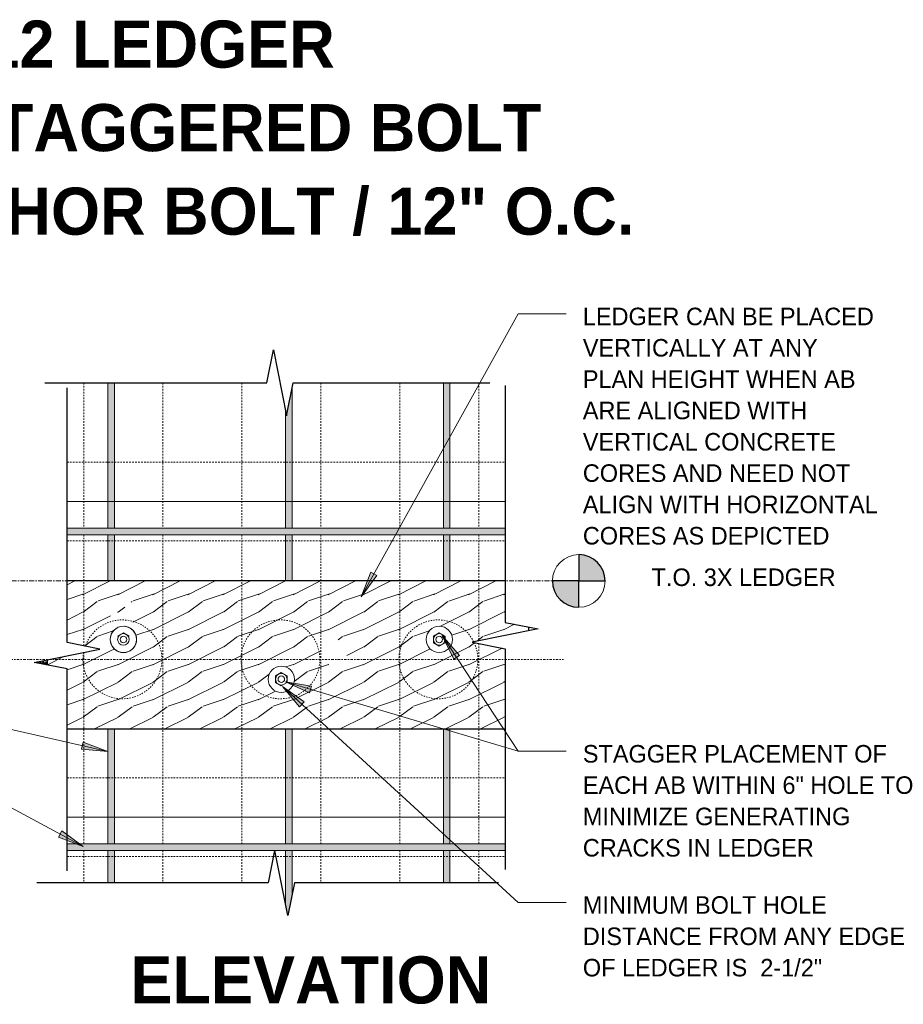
# Model space of a CAD drawing. Header units: inches. Extents: x 0 to 1352, y -35 to 287.
# Tile 8 of 13: x 598 to 665, y 153 to 228. Entities that reach past the tile are written whole.
import ezdxf

# ---------------------------------------------------------------- set-up
doc = ezdxf.new("R2010")
doc.units = ezdxf.units.IN
doc.header["$MEASUREMENT"] = 0
for name, pattern in [('Dash Dot 3_16_', [0.3125, 0.1875, -0.06249999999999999, 0, -0.06249999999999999]), ('Hidden 1_16_', [0.09374999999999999, 0.06249999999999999, -0.03124999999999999]), ('Hidden 1_8_', [0.1875, 0.125, -0.06249999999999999]), ('RT Dash 1_16_', [0.5624999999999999, 0.3749999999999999, -0.0625, 0.0625, -0.0625])]:
    doc.linetypes.add(name, pattern=pattern)
for name, color, linetype, lineweight in [('A-ANNO-TEXT', 2, 'Continuous', 9), ('A-DETL', 5, 'Hidden 1_16_', 9), ('A-DETL-GENF', 3, 'Continuous', 9), ('A-DETL-LLIN', 3, 'Continuous', 9), ('A-DETL-MBND', 5, 'Continuous', 9), ('A-DETL-MLIN', 3, 'Continuous', 30)]:
    doc.layers.add(name, color=color, linetype=linetype, lineweight=lineweight)
pattern_1 = [(216.87, (467.989, 2.666), (7.996590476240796, 5.331214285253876), [1.333, -11.995]), (206.565, (469.588, 1.866), (-2.665395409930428, -2.665390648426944), [2.98, -2.98]), (198.435, (469.588, 0.5329999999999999), (-5.331597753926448, -2.665804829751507), [1.686, -6.742999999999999])]

# ---------------------------------------------------------------- blocks, each defined once
blk = doc.blocks.new('Reinf Bar Eleva_OF SUPPORT0')
at = {"layer": 'A-DETL-GENF'}
for points in [[(14.04590439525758, -0.5000000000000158), (14.04590439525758, -1.670031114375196e-15), (3.000000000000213, 1.106426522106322e-15), (3.000000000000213, -0.5000000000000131)], [(18.06274856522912, -0.5000000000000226), (18.06274856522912, -8.49263631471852e-15), (14.54590439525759, 1.340813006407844e-16), (14.54590439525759, -0.500000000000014)], [(41.00000000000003, -0.5000000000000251), (41.00000000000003, -1.099500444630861e-14), (38.54590439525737, 1.466348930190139e-15), (38.54590439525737, -0.5000000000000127)], [(29.3127485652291, -1.05326711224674e-14), (29.3127485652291, -0.5000000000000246), (38.04590439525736, -0.5000000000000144), (38.04590439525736, -3.377634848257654e-16)]]:
    blk.add_hatch(color=256, dxfattribs=at).paths.add_polyline_path(points, flags=0)
for p, q in [((14.04590439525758, -3.663735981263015e-15), (3.000000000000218, -3.663735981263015e-15)), ((3.000000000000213, -0.500000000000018), (14.04590439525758, -0.500000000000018)), ((18.06274856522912, -3.663735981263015e-15), (14.5459043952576, -3.663735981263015e-15)), ((14.54590439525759, -0.500000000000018), (18.06274856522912, -0.500000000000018)), ((38.04590439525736, -3.663735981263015e-15), (29.3127485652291, -3.663735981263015e-15)), ((29.31274856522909, -0.500000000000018), (38.04590439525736, -0.500000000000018)), ((41.00000000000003, -3.663735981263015e-15), (38.54590439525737, -3.663735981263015e-15)), ((38.54590439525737, -0.5000000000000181), (41.00000000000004, -0.500000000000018))]:
    blk.add_line(p, q, dxfattribs=at)
blk = doc.blocks.new('Reinf Bar Eleva_OF SUPPORT1')
at = {"layer": 'A-DETL-GENF'}
blk.add_hatch(color=256, dxfattribs=at).paths.add_polyline_path([(2.219197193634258, -0.1540956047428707), (2.219197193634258, 0), (1.448719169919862, 0)], flags=0)
blk.add_line((2.219197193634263, -3.663735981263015e-15), (1.448719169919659, -3.663735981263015e-15), dxfattribs=at)
blk = doc.blocks.new('Reinf Bar Eleva_OF SUPPORT2')
at = {"layer": 'A-DETL-GENF'}
for points in [[(18.06274856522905, -0.5000000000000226), (18.06274856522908, -8.492636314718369e-15), (14.54590439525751, 1.340813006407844e-16), (14.54590439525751, -0.500000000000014)], [(42.56375618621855, -0.5000000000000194), (43.49999999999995, -0.3127512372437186), (41.93624381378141, -7.6168262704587e-15), (38.54590439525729, 1.466348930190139e-15), (38.54590439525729, -0.5000000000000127)], [(14.04590439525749, -0.5000000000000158), (14.04590439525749, -1.670031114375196e-15), (3.453634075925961, -1.857304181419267e-14), (5.500000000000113, -0.4092731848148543), (5.046365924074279, -0.500000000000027)], [(29.31274856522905, -1.053267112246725e-14), (29.31274856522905, -0.5000000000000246), (38.04590439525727, -0.5000000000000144), (38.04590439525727, -3.377634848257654e-16)]]:
    blk.add_hatch(color=256, dxfattribs=at).paths.add_polyline_path(points, flags=0)
for p, q in [((14.04590439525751, -3.663735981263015e-15), (3.45363407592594, -3.663735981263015e-15)), ((5.046365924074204, -0.5000000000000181), (14.0459043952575, -0.500000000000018)), ((18.06274856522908, -3.663735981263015e-15), (14.54590439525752, -3.663735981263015e-15)), ((14.54590439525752, -0.500000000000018), (18.06274856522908, -0.500000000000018)), ((38.04590439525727, -3.663735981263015e-15), (29.31274856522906, -3.663735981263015e-15)), ((29.31274856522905, -0.5000000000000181), (38.04590439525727, -0.5000000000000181)), ((41.93624381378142, -3.663735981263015e-15), (38.54590439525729, -3.663735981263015e-15)), ((38.54590439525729, -0.500000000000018), (42.56375618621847, -0.5000000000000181))]:
    blk.add_line(p, q, dxfattribs=at)
blk = doc.blocks.new('Break Line8 - B_OF SUPPORT0')
at = {"layer": 'A-DETL-GENF', "lineweight": 30}
for p, q in [((-0.9999999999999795, 1.80855330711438e-13), (-0.5000000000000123, 2.500000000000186)), ((-0.5000000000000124, 2.500000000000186), (0.4908191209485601, -2.454095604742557)), ((-16.50463886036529, 1.80855330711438e-13), (-0.9999999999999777, 1.80855330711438e-13)), ((0.5091808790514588, -2.454095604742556), (1.000000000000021, 1.80855330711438e-13)), ((1.000000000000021, 1.80855330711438e-13), (18.57050115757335, 1.80855330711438e-13))]:
    blk.add_line(p, q, dxfattribs=at)
blk = doc.blocks.new('Anchor Bolts Ho_OF SUPPORT0')
at = {"layer": 'A-DETL-GENF'}
for p, q in [((0.5408175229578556, 1.239430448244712), (0.9783175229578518, 1.492021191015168)), ((0.9783175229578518, 1.492021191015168), (1.415817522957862, 1.239430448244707))]:
    blk.add_line(p, q, dxfattribs=at)
for centre, radius in [((0.9783175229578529, 0.9868397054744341), 0.4375000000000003), ((0.9783175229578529, 0.9868397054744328), 0.2500000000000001)]:
    blk.add_circle(centre, radius, dxfattribs=at)
blk = doc.blocks.new('Anchor Bolts Ho_OF SUPPORT1')
at = {"layer": 'A-DETL-GENF'}
for p, q in [((0.5408175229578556, 1.239430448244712), (0.9783175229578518, 1.492021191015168)), ((0.5408175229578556, 0.7342489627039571), (0.5408175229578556, 1.239430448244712)), ((0.9783175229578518, 1.492021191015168), (1.415817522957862, 1.239430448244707)), ((1.415817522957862, 1.239430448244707), (1.415817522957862, 0.7342489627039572)), ((0.9783175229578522, 0.4816582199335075), (0.5408175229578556, 0.7342489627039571)), ((1.415817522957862, 0.7342489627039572), (0.9783175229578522, 0.4816582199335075))]:
    blk.add_line(p, q, dxfattribs=at)
for centre, radius in [((0.9783175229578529, 0.9868397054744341), 0.4375000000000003), ((0.9783175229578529, 0.9868397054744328), 0.2500000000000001)]:
    blk.add_circle(centre, radius, dxfattribs=at)
blk = doc.blocks.new('Anchor Bolts Ho_OF SUPPORT2')
at = {"layer": 'A-DETL-GENF'}
for p, q in [((0.9783175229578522, -0.4816582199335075), (0.5408175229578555, -0.7342489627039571)), ((0.5408175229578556, -0.7342489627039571), (0.5408175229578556, -1.239430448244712)), ((1.415817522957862, -0.7342489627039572), (0.9783175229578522, -0.4816582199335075)), ((1.415817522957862, -1.239430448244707), (1.415817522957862, -0.7342489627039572)), ((0.5408175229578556, -1.239430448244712), (0.9783175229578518, -1.492021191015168)), ((0.9783175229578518, -1.492021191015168), (1.415817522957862, -1.239430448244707))]:
    blk.add_line(p, q, dxfattribs=at)
for centre, radius in [((0.9783175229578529, -0.9868397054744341), 0.4374999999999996), ((0.9783175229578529, -0.9868397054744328), 0.2499999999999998)]:
    blk.add_circle(centre, radius, dxfattribs=at)
blk = doc.blocks.new('Reinf Bar Eleva_OF SUPPORT4')
at = {"layer": 'A-DETL-GENF'}
blk.add_hatch(color=256, dxfattribs=at).paths.add_polyline_path([(3.719197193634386, 0), (3.719197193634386, -0.5000000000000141), (37, -0.5000000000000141), (37, 0)], flags=0)
for p, q in [((37.00000000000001, -3.663735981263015e-15), (3.719197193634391, -3.663735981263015e-15)), ((3.719197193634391, -0.5000000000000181), (37.00000000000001, -0.5000000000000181))]:
    blk.add_line(p, q, dxfattribs=at)
blk = doc.blocks.new('Break Line8 - B_OF SUPPORT2')
at = {"layer": 'A-DETL-GENF', "lineweight": 30}
for p, q in [((-0.9999999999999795, 1.80855330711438e-13), (-0.5000000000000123, 2.500000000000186)), ((-0.5000000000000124, 2.500000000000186), (0.5000000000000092, -2.499999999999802)), ((-16.3589541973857, 1.80855330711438e-13), (-0.9999999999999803, 1.80855330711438e-13)), ((0.5000000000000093, -2.499999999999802), (1.000000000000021, 1.80855330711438e-13)), ((1.000000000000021, 1.80855330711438e-13), (20.35955720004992, 1.80855330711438e-13))]:
    blk.add_line(p, q, dxfattribs=at)
blk = doc.blocks.new('Break Line8 - B_OF SUPPORT3')
at = {"layer": 'A-DETL-GENF', "lineweight": 30}
for p, q in [((-0.9999999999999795, 1.80855330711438e-13), (-0.5000000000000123, 2.500000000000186)), ((-0.5000000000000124, 2.500000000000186), (0.5000000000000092, -2.499999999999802)), ((-19.00000000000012, 1.80855330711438e-13), (-0.9999999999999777, 1.80855330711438e-13)), ((0.5000000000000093, -2.499999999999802), (1.000000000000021, 1.80855330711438e-13)), ((1.000000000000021, 1.80855330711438e-13), (17.79735077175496, 1.80855330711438e-13))]:
    blk.add_line(p, q, dxfattribs=at)
blk = doc.blocks.new('Break Line8 - B_OF SUPPORT4')
at = {"layer": 'A-DETL-GENF', "lineweight": 30}
for p, q in [((-0.9999999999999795, 1.80855330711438e-13), (-0.5000000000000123, 2.500000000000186)), ((-0.5000000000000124, 2.500000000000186), (0.5000000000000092, -2.499999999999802)), ((-17.86789097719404, 1.80855330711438e-13), (-0.9999999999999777, 1.80855330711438e-13)), ((0.5000000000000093, -2.499999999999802), (1.000000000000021, 1.80855330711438e-13)), ((1.000000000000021, 1.80855330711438e-13), (15.93320106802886, 1.80855330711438e-13))]:
    blk.add_line(p, q, dxfattribs=at)

msp = doc.modelspace()

# ---------------------------------------------------------------- hatches: boundary and pattern name
at = {"layer": 'A-ANNO-TEXT'}
for points in [[(625.2132236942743, 185.900050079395), (624.752687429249, 186.1554408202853), (624.0130129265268, 184.2786853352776)], [(631.0573002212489, 179.5387007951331), (631.4982297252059, 179.8266231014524), (630.1842714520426, 181.3572579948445)], [(619.3365179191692, 175.9220212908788), (619.6925144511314, 176.3100735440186), (618.0407414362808, 177.4680784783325)], [(620.1052314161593, 176.9959094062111), (620.2559354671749, 177.5004947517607), (618.2642303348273, 177.8205575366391)], [(602.8931457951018, 173.2302636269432), (602.7759659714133, 172.7168564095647), (604.7844133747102, 172.5285254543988)], [(601.2737173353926, 166.4917115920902), (601.0257469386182, 166.0271378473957), (602.9141261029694, 165.3176636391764)]]:
    msp.add_hatch(color=7, dxfattribs=at).paths.add_polyline_path(points, flags=0)
at = {"layer": 'A-DETL-GENF'}
h = msp.add_hatch(color=7, dxfattribs=at)
edge = h.paths.add_edge_path(flags=0)
edge.add_arc((640.5561158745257, 185.492149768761), 1.999999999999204, 3.256887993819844e-12, 89.99999999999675)
edge.add_line((640.5561158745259, 187.4921497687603), (640.5561158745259, 185.4921497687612))
edge.add_line((640.5561158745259, 185.4921497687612), (642.556115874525, 185.4921497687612))
h = msp.add_hatch(dxfattribs=at)
h.set_pattern_fill('FP5_18', style=0, pattern_type=2)
h.set_pattern_definition(pattern_1)
h.paths.add_polyline_path([(601.6772853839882, 178.8048983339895), (601.6772853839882, 174.2421497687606), (634.9580881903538, 174.2421497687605), (634.9580881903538, 180.344309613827), (632.4580881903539, 180.844309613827), (636.7708394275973, 181.7068598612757), (636.7708394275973, 181.9817593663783), (634.9580881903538, 182.344309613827), (634.9580881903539, 185.4921497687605), (601.6772853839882, 185.4921497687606), (601.6772853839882, 180.8048983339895), (604.1772853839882, 180.3048983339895), (600.1772853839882, 179.5048983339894), (600.1772853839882, 179.1048983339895)], flags=0)
edge = h.paths.add_edge_path(flags=0)
edge.add_arc((621.9580881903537, 180.0600798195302), 1, 0, 180)
edge.add_arc((621.9580881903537, 180.0600798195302), 1, 180, 360)
edge = h.paths.add_edge_path(flags=0)
edge.add_arc((605.9580881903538, 181.0548983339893), 1, 2.8421709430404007e-13, 90.0000000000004, ccw=False)
edge.add_arc((605.9580881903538, 181.0548983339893), 1, -179.99999999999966, 2.8421709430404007e-13, ccw=False)
edge.add_arc((605.9580881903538, 181.0548983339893), 1, 90.0000000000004, 180.0000000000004, ccw=False)
edge = h.paths.add_edge_path(flags=0)
edge.add_arc((605.9580881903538, 183.0600798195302), 1, 2.8421709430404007e-13, 180.0000000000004, ccw=False)
edge.add_spline(control_points=[(606.9580881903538, 183.0600798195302), (606.9577045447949, 182.9730242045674), (606.9352491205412, 182.7980628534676), (606.8338801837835, 182.5541468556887), (606.6730330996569, 182.3446862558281), (606.4634355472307, 182.183627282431), (606.2190661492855, 182.0840186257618), (606.045098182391, 182.0577841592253), (605.9580881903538, 182.0548983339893)], knot_values=[0, 0, 0, 0, 0.2611693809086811, 0.5223346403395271, 0.7834957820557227, 1.044652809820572, 1.305808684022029, 1.566982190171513, 1.566982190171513, 1.566982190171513, 1.566982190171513], degree=3, periodic=0)
edge.add_spline(control_points=[(605.9580881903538, 182.0548983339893), (605.8710781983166, 182.0577841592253), (605.6971102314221, 182.0840186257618), (605.4527408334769, 182.1836272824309), (605.2431432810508, 182.3446862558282), (605.0822961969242, 182.5541468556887), (604.9809272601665, 182.7980628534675), (604.9584718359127, 182.9730242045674), (604.9580881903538, 183.0600798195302)], knot_values=[0, 0, 0, 0, 0.2611735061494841, 0.5223293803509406, 0.7834864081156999, 1.044647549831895, 1.305812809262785, 1.566982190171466, 1.566982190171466, 1.566982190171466, 1.566982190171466], degree=3, periodic=0)
edge = h.paths.add_edge_path(flags=0)
edge.add_arc((629.9580881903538, 181.0548983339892), 1, 180, 360)
edge.add_arc((629.9580881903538, 181.0548983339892), 0.9999999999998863, 0, 180)
edge = h.paths.add_edge_path(flags=0)
edge.add_arc((617.9580881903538, 178.0127040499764), 1, 180, 360)
edge.add_arc((617.9580881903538, 178.0127040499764), 0.9999999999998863, 0, 180)
h = msp.add_hatch(color=7, dxfattribs=at)
edge = h.paths.add_edge_path(flags=0)
edge.add_line((640.5561158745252, 183.4921497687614), (640.5561158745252, 185.4921497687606))
edge.add_line((640.5561158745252, 185.4921497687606), (638.5561158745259, 185.4921497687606))
edge.add_arc((640.5561158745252, 185.4921497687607), 1.999999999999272, 180.0000000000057, 269.9999999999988)
h = msp.add_hatch(dxfattribs=at)
h.set_pattern_fill('FP5_18', style=0, pattern_type=2)
h.set_pattern_definition(pattern_1)
h.paths.add_polyline_path([(606.3955881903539, 182.8074890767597), (606.3955881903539, 183.3126705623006), (605.9580881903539, 183.565261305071), (605.5205881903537, 183.3126705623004), (605.5205881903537, 182.8074890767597), (605.9580881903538, 182.5548983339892)], flags=0)
h = msp.add_hatch(dxfattribs=at)
h.set_pattern_fill('FP5_18', style=0, pattern_type=2)
h.set_pattern_definition(pattern_1)
h.paths.add_polyline_path([(622.3955881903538, 179.8074890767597), (622.3955881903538, 180.3126705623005), (621.9580881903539, 180.5652613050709), (621.5205881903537, 180.3126705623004), (621.5205881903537, 179.8074890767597), (621.9580881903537, 179.5548983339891)], flags=0)
h = msp.add_hatch(dxfattribs=at)
h.set_pattern_fill('FP5_17', style=0, pattern_type=2)
h.set_pattern_definition([(45, (466.923, 0), (-1.583919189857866, 1.583919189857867), []), (45, (466.923, 2.4), (-1.583919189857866, 1.583919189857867), [])])
h.paths.add_polyline_path([(600.1772853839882, 179.344309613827), (600.1772853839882, 179.5048983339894), (599.3743417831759, 179.344309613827)], flags=0)

# ---------------------------------------------------------------- linework, layer by layer
at = {"layer": 'A-ANNO-TEXT', "color": 7}
for p, q in [((624.0130129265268, 184.2786853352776), (635.9411992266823, 205.7883232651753)), ((635.9411992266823, 205.7883232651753), (639.5853664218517, 205.7883232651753)), ((624.752687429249, 186.1554408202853), (624.0130129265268, 184.2786853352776)), ((624.0130129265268, 184.2786853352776), (625.2132236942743, 185.900050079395)), ((625.2132236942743, 185.900050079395), (624.752687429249, 186.1554408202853)), ((631.4982297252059, 179.8266231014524), (630.1842714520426, 181.3572579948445)), ((630.1842714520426, 181.3572579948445), (631.0573002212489, 179.5387007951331)), ((630.1842714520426, 181.3572579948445), (635.9411992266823, 172.540993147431)), ((631.0573002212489, 179.5387007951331), (631.4982297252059, 179.8266231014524)), ((602.9141261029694, 165.3176636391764), (577.9149451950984, 178.6612003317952)), ((604.7844133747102, 172.5285254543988), (577.9149451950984, 178.6612003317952)), ((619.6925144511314, 176.3100735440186), (618.0407414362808, 177.4680784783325)), ((618.0407414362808, 177.4680784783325), (619.3365179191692, 175.9220212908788)), ((618.0407414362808, 177.4680784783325), (635.9411992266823, 161.0463186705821)), ((620.2559354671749, 177.5004947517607), (618.2642303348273, 177.8205575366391)), ((618.2642303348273, 177.8205575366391), (620.1052314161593, 176.9959094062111)), ((618.2642303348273, 177.8205575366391), (635.9411992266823, 172.540993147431)), ((620.1052314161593, 176.9959094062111), (620.2559354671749, 177.5004947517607)), ((619.3365179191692, 175.9220212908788), (619.6925144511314, 176.3100735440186)), ((602.8931457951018, 173.2302636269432), (602.7759659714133, 172.7168564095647)), ((604.7844133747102, 172.5285254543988), (602.8931457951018, 173.2302636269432)), ((602.7759659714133, 172.7168564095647), (604.7844133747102, 172.5285254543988)), ((635.9411992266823, 172.540993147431), (639.5853664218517, 172.540993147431)), ((635.9411992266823, 172.540993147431), (639.5853664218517, 172.540993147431)), ((601.2737173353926, 166.4917115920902), (601.0257469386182, 166.0271378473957)), ((602.9141261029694, 165.3176636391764), (601.2737173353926, 166.4917115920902)), ((601.0257469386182, 166.0271378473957), (602.9141261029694, 165.3176636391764)), ((635.9411992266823, 161.0463186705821), (639.5853664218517, 161.0463186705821))]:
    msp.add_line(p, q, dxfattribs=at)
at = {"layer": 'A-DETL', "linetype": 'RT Dash 1_16_'}
msp.add_line((578.5561158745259, 185.4921497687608), (638.5561158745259, 185.4921497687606), dxfattribs=at)
at = {"layer": 'A-DETL', "linetype": 'Continuous', "lineweight": 30}
for p, q in [((634.9580881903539, 185.4921497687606), (601.6772853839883, 185.4921497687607)), ((636.7708394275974, 181.7068598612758), (636.7708394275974, 181.9817593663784)), ((600.1772853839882, 179.5048983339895), (600.1772853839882, 179.1048983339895)), ((601.6772853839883, 174.2421497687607), (634.9580881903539, 174.2421497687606))]:
    msp.add_line(p, q, dxfattribs=at)
at = {"layer": 'A-DETL', "linetype": 'Dash Dot 3_16_'}
msp.add_line((577.3880142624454, 179.5338011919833), (639.3880142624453, 179.533801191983), dxfattribs=at)
at = {"layer": 'A-DETL'}
msp.add_circle((617.8880142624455, 179.5338011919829), 3, dxfattribs=at)
for centre, radius, start, end in [((605.8880142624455, 179.533801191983), 3, 0, 160.6057067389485), ((629.8880142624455, 179.5338011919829), 2.999999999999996, 26.63505798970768, 359.9999999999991), ((629.8880142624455, 179.5338011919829), 3, 0, 25.75930496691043), ((605.8880142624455, 179.533801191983), 3.000000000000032, 169.5244957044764, 359.9999999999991)]:
    msp.add_arc(centre, radius, start, end, dxfattribs=at)
at = {"layer": 'A-DETL-LLIN'}
for p, q in [((601.6772853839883, 191.5338011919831), (634.9580881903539, 191.5338011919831)), ((601.6772853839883, 167.5338011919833), (634.9580881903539, 167.5338011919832)), ((601.6772853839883, 167.5338011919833), (634.9580881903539, 167.5338011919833))]:
    msp.add_line(p, q, dxfattribs=at)
for centre, radius in [((640.5561158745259, 185.4921497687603), 2), ((605.9580881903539, 181.0497168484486), 1), ((629.9580881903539, 181.0497168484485), 1), ((617.9580881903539, 178.0178855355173), 1)]:
    msp.add_circle(centre, radius, dxfattribs=at)
for radius, start, end in [(1.000000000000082, 119.9999999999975, 0), (1, 0, 80.00000000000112)]:
    msp.add_arc((605.9580881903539, 181.0497168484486), radius, start, end, dxfattribs=at)
at = {"layer": 'A-DETL-MBND', "linetype": 'Hidden 1_8_'}
for p, q in [((602.9580881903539, 200.5548983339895), (602.9580881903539, 189.5089939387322)), ((608.9580881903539, 200.5548983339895), (608.9580881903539, 189.5089939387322)), ((614.9580881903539, 200.5548983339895), (614.9580881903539, 189.5089939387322)), ((620.9580881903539, 200.5548983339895), (620.9580881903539, 189.5089939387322)), ((626.9580881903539, 200.5548983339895), (626.9580881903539, 189.5089939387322)), ((632.9580881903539, 200.5548983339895), (632.9580881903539, 189.5089939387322)), ((601.6772853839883, 194.533801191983), (634.9580881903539, 194.5338011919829)), ((602.9580881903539, 189.0089939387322), (602.9580881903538, 180.5487377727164)), ((608.9580881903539, 189.0089939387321), (608.9580881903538, 165.5089939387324)), ((614.9580881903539, 189.0089939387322), (614.9580881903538, 165.5089939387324)), ((620.9580881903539, 189.0089939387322), (620.9580881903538, 165.5089939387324)), ((626.9580881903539, 189.0089939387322), (626.9580881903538, 165.5089939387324)), ((632.9580881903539, 189.0089939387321), (632.9580881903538, 180.9443096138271)), ((601.6772853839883, 188.533801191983), (634.9580881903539, 188.5338011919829)), ((632.9580881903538, 180.7443096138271), (632.9580881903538, 165.5089939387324)), ((602.9580881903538, 180.0610588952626), (602.9580881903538, 165.5089939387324)), ((599.3743417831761, 179.3443096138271), (600.1772853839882, 179.3443096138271)), ((601.6772853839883, 170.5338011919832), (634.9580881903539, 170.5338011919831)), ((602.9580881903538, 165.0089939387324), (602.9580881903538, 162.5548983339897)), ((608.9580881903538, 165.0089939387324), (608.9580881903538, 162.5548983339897)), ((614.9580881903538, 165.0089939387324), (614.9580881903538, 162.5548983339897)), ((620.9580881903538, 165.0089939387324), (620.9580881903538, 162.5548983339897)), ((626.9580881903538, 165.0089939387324), (626.9580881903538, 162.5548983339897)), ((632.9580881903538, 165.0089939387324), (632.9580881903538, 162.5548983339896)), ((601.6772853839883, 164.5338011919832), (634.9580881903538, 164.5338011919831))]:
    msp.add_line(p, q, dxfattribs=at)
at = {"layer": 'A-DETL-MLIN'}
for p, q in [((640.5561158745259, 187.4921497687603), (640.5561158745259, 185.4921497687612)), ((640.5561158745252, 185.4921497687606), (638.5561158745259, 185.4921497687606)), ((640.5561158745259, 185.4921497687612), (642.556115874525, 185.4921497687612)), ((640.5561158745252, 183.4921497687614), (640.5561158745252, 185.4921497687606))]:
    msp.add_line(p, q, dxfattribs=at)
for centre, radius, start, end in [((640.5561158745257, 185.492149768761), 1.999999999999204, 3.256887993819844e-12, 89.99999999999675), ((640.5561158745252, 185.4921497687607), 1.999999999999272, 180.0000000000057, 269.9999999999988)]:
    msp.add_arc(centre, radius, start, end, dxfattribs=at)

# ---------------------------------------------------------------- block references
at = {"layer": 'A-DETL-GENF'}
for name, p in [('Break Line8 - B_OF SUPPORT4', (617.8615662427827, 200.5548983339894)), ('Reinf Bar Eleva_OF SUPPORT4', (597.9580881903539, 189.5089939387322)), ('Anchor Bolts Ho_OF SUPPORT0', (604.979770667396, 180.0628771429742)), ('Anchor Bolts Ho_OF SUPPORT1', (628.979770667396, 180.0628771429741)), ('Reinf Bar Eleva_OF SUPPORT1', (597.9580881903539, 179.2589939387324)), ('Anchor Bolts Ho_OF SUPPORT2', (616.979770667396, 179.0047252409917)), ('Reinf Bar Eleva_OF SUPPORT4', (597.9580881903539, 165.5089939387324))]:
    msp.add_blockref(name, p, dxfattribs=at)
for name, p, rotation in [('Break Line8 - B_OF SUPPORT2', (601.6772853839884, 179.8048983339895), 89.99999999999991), ('Reinf Bar Eleva_OF SUPPORT0', (605.2708394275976, 203.5548983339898), 269.9999999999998), ('Reinf Bar Eleva_OF SUPPORT2', (618.7708394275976, 203.5548983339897), 269.9999999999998), ('Reinf Bar Eleva_OF SUPPORT0', (630.7708394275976, 203.5548983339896), 269.9999999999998), ('Break Line8 - B_OF SUPPORT3', (634.9580881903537, 181.3443096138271), 269.9999999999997), ('Break Line8 - B_OF SUPPORT0', (617.9580881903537, 162.5548983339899), 180)]:
    msp.add_blockref(name, p, dxfattribs=dict(at, rotation=rotation))

# ---------------------------------------------------------------- texts
at = {"layer": 'A-ANNO-TEXT', "color": 7}
for s, insert, char_height, width, attachment_point, line_spacing_factor in [('\\fStylus BT|b1|i0|c0|p34|;3X12 LEDGER\\PSINGLE STAGGERED BOLT\\P5/8" DIA ANCHOR BOLT / 12" O.C.', (605.7805131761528, 228.0988079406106), 3.582554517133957, 98.25599999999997, 2, 1.063354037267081), ('\\fStylus BT|b0|i0|c0|p34|;LEDGER CAN BE PLACED\\PVERTICALLY AT ANY\\PPLAN HEIGHT WHEN AB\\PARE ALIGNED WITH\\PVERTICAL CONCRETE\\PCORES AND NEED NOT\\PALIGN WITH HORIZONTAL\\PCORES AS DEPICTED', (640.8653664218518, 206.2676735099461), 1.33411214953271, 26.29799999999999, 1, 1.070803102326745), ('\\fStylus BT|b0|i0|c0|p34|;T.O. 3X LEDGER', (653.0779493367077, 186.4428382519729), 1.33411214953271, 16.866, 2, 1.070803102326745), ('\\fStylus BT|b0|i0|c0|p34|;STAGGER PLACEMENT OF\\PEACH AB WITHIN 6" HOLE TO\\PMINIMIZE GENERATING\\PCRACKS IN LEDGER', (640.8653664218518, 173.0203433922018), 1.33411214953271, 30.528, 1, 1.070803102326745), ('\\fStylus BT|b0|i0|c0|p34|;MINIMUM BOLT HOLE\\PDISTANCE FROM ANY EDGE\\POF LEDGER IS  2-1/2"', (640.8653664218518, 161.5256689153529), 1.33411214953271, 29.03399999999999, 1, 1.070803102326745), ('\\fStylus BT|b1|i0|c0|p34|;ELEVATION', (606.48885370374, 156.9545348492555), 3.582554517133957, 31.008, 1, 1.063354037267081)]:
    msp.add_mtext(s, dxfattribs=dict(at, insert=insert, char_height=char_height, width=width, attachment_point=attachment_point, line_spacing_factor=line_spacing_factor))

doc.saveas('drawing.dxf')
